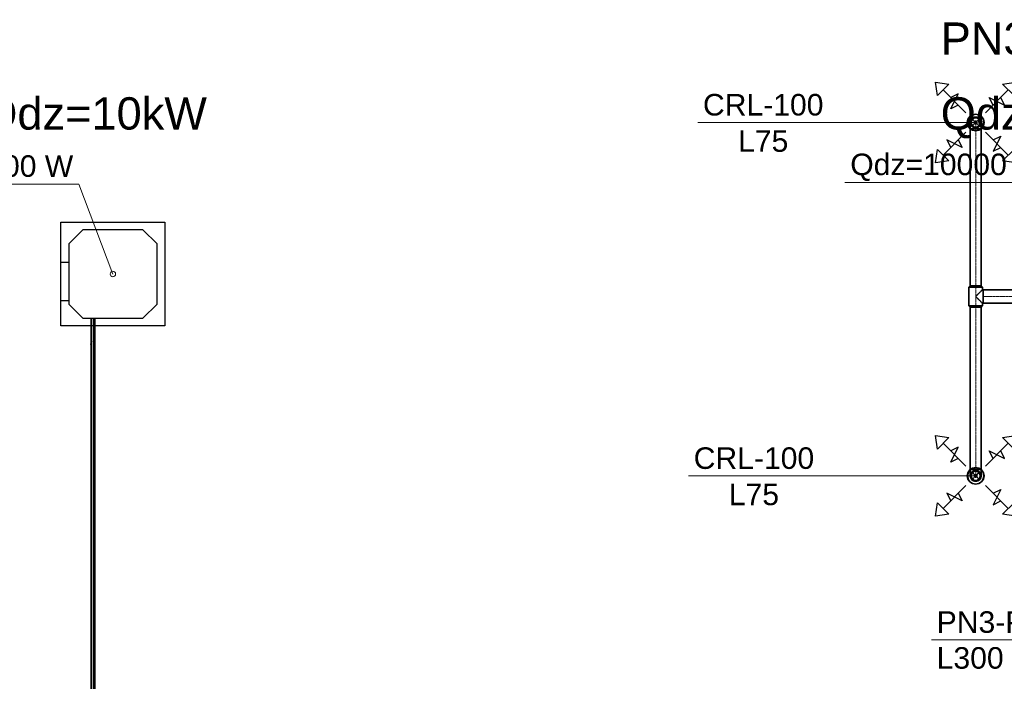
# Model space of a CAD drawing. Header units: millimetres. Extents: x -134161 to 355560, y -27497 to 30328.
# Tile 9 of 95: x -128347 to -119211, y 9300 to 15442. Entities that reach past the tile are written whole.
import ezdxf

# ---------------------------------------------------------------- set-up
doc = ezdxf.new("R2010")
doc.units = ezdxf.units.MM
for name, pattern in [('CenterLine', [17.2, 13, -2, 0.2, -2]), ('HIDDEN', [9.525, 6.35, -3.175]), ('UnderCeiling', [6.7, 4.2, -1, 0.5, -1])]:
    doc.linetypes.add(name, pattern=pattern)
doc.layers.add('AVK-K_uzdevums', color=6, linetype='CONTINUOUS', lineweight=30)
doc.layers.add('AVK-V_uzdevums', color=5, linetype='CONTINUOUS', lineweight=30)
for name, color, linetype in [('Dz1-Atpakalgaita', 7, 'CONTINUOUS'), ('Dz1-Fenkoils', 7, 'CONTINUOUS'), ('Dz1-Radiators', 7, 'CONTINUOUS'), ('Dz1-Teksts-', 7, 'CONTINUOUS'), ('Dz1-Turpgaita', 7, 'CONTINUOUS'), ('Vent-PN3-P', 7, 'CONTINUOUS'), ('Vent-PN3-P-Iekarta', 7, 'CONTINUOUS'), ('Vent-PN3-P-Plusmas bulta', 7, 'CONTINUOUS'), ('Vent-PN3-P-Teksts-', 7, 'CONTINUOUS')]:
    doc.layers.add(name, color=color, linetype=linetype)
doc.styles.add('Arial', font='arial.ttf', dxfattribs={"height": 187.5})
doc.styles.add('PBL', font='arial.ttf')

# ---------------------------------------------------------------- blocks, each defined once
blk = doc.blocks.new('*U197')
at = {"layer": 'Vent-PN3-P-Teksts-', "color": 7, "linetype": 'Continuous', "lineweight": 15}
for p, q in [((11219.4, 11207.2, 2300), (10006.7, 11207.2, 2300)), ((12670.6, 11207.2, 2300), (11219.4, 11207.2, 2300))]:
    blk.add_line(p, q, dxfattribs=at)
at = {"layer": 'Vent-PN3-P-Teksts-', "color": 7, "linetype": 'Continuous', "lineweight": 25, "style": 'Arial'}
for s, p in [('CRL-100', (10054, 11272.2, 2300)), ('L75', (10380, 10935.4, 2300))]:
    blk.add_text(s, height=200, dxfattribs=at).set_placement(p)
blk = doc.blocks.new('*U198')
at = {"layer": 'Vent-PN3-P-Teksts-', "color": 7, "linetype": 'Continuous', "lineweight": 15}
for p, q in [((11305.5, 14487.6, 2300), (10092.8, 14487.6, 2300)), ((12670.6, 14487.6, 2300), (11305.5, 14487.6, 2300))]:
    blk.add_line(p, q, dxfattribs=at)
at = {"layer": 'Vent-PN3-P-Teksts-', "color": 7, "linetype": 'Continuous', "lineweight": 25, "style": 'Arial'}
for s, p in [('CRL-100', (10140.1, 14552.6, 2300)), ('L75', (10466.1, 14215.8, 2300))]:
    blk.add_text(s, height=200, dxfattribs=at).set_placement(p)
blk = doc.blocks.new('*U705')
at = {"layer": 'Vent-PN3-P-Teksts-', "color": 7, "linetype": 'Continuous', "lineweight": 15}
for p, q in [((14157.9, 10310.3, 2600), (13722, 9686, 2600)), ((13722, 9686, 2600), (12261.9, 9686, 2600))]:
    blk.add_line(p, q, dxfattribs=at)
at = {"layer": 'Vent-PN3-P-Teksts-', "color": 7, "linetype": 'Continuous', "lineweight": 25}
for p, q in [((13209.1, 9861.1, 2600), (13221.7, 9895.4, 2600)), ((13209.1, 9761.7, 2600), (13261.1, 9894.3, 2600)), ((13221.7, 9895.4, 2600), (13248.5, 9895.4, 2600)), ((13248.5, 9895.4, 2600), (13261.1, 9861.1, 2600)), ((13209.1, 9794.8, 2600), (13209.1, 9861.1, 2600)), ((13221.7, 9761.7, 2600), (13209.1, 9794.8, 2600)), ((13261.1, 9794.8, 2600), (13248.5, 9761.7, 2600)), ((13261.1, 9861.1, 2600), (13261.1, 9794.8, 2600)), ((13248.5, 9761.7, 2600), (13221.7, 9761.7, 2600))]:
    blk.add_line(p, q, dxfattribs=at)
at = {"layer": 'Vent-PN3-P-Teksts-', "color": 7, "linetype": 'Continuous', "lineweight": 25, "style": 'Arial'}
for s, p in [('PN3-P  200', (12308.6, 9750.3, 2600)), ('L300', (12308.6, 9417.4, 2600))]:
    blk.add_text(s, height=200, dxfattribs=at).set_placement(p)
blk = doc.blocks.new('*U709')
at = {"layer": 'Vent-PN3-P', "color": 5, "linetype": 'UnderCeiling', "lineweight": 35}
for p, q in [((12608.1, 12784.7, 2600), (12620.6, 12772.7, 2600)), ((12733.1, 12784.7, 2600), (12720.6, 12772.7, 2600))]:
    blk.add_line(p, q, dxfattribs=at)
at = {"layer": 'Vent-PN3-P', "color": 7, "linetype": 'CenterLine', "lineweight": 18}
blk.add_line((12670.6, 12784.7, 2600), (12670.6, 12772.7, 2600), dxfattribs=at)
at = {"layer": 'Vent-PN3-P', "color": 5, "linetype": 'UnderCeiling', "lineweight": 35, "extrusion": (0, -1, 0)}
for centre, major_axis in [((12670.6, 12784.7, 2600), (62.5, 0)), ((12670.6, 12772.7, 2600), (50, 0))]:
    blk.add_ellipse(centre, major_axis=major_axis, ratio=1, start_param=0, end_param=3.141593, dxfattribs=at)
blk = doc.blocks.new('*U710')
at = {"layer": 'Vent-PN3-P', "color": 5, "linetype": 'UnderCeiling', "lineweight": 35}
for p, q in [((12608.1, 12959.7, 2600), (12620.6, 12971.7, 2600)), ((12733.1, 12959.7, 2600), (12720.6, 12971.7, 2600))]:
    blk.add_line(p, q, dxfattribs=at)
at = {"layer": 'Vent-PN3-P', "color": 7, "linetype": 'CenterLine', "lineweight": 18}
blk.add_line((12670.6, 12959.7, 2600), (12670.6, 12971.7, 2600), dxfattribs=at)
at = {"layer": 'Vent-PN3-P', "color": 5, "linetype": 'UnderCeiling', "lineweight": 35, "extrusion": (0, 1, 0)}
for centre, major_axis in [((12670.6, 12959.7, 2600), (-62.5, 0)), ((12670.6, 12971.7, 2600), (-50, 0))]:
    blk.add_ellipse(centre, major_axis=major_axis, ratio=1, start_param=0, end_param=3.141593, dxfattribs=at)
blk = doc.blocks.new('*U714')
at = {"layer": 'Vent-PN3-P-Plusmas bulta', "color": 7, "linetype": 'Continuous', "lineweight": 25}
for p, q in [((12314.9, 11456.8, 2269), (12297.2, 11580.6, 2269)), ((12297.2, 11580.6, 2269), (12421, 11562.9, 2269)), ((12314.9, 11456.8, 2269), (12297.2, 11580.6, 2269)), ((12297.2, 11580.6, 2269), (12421, 11562.9, 2269)), ((12421, 11562.9, 2269), (12314.9, 11456.8, 2269)), ((12920.2, 11562.9, 2269), (13043.9, 11580.6, 2269)), ((12920.2, 11562.9, 2269), (13043.9, 11580.6, 2269)), ((13026.3, 11456.8, 2269), (12920.2, 11562.9, 2269)), ((13043.9, 11580.6, 2269), (13026.3, 11456.8, 2269)), ((13043.9, 11580.6, 2269), (13026.3, 11456.8, 2269)), ((12580.1, 11297.7, 2269), (12367.9, 11509.9, 2269)), ((12438.7, 11333.1, 2269), (12509.4, 11474.5, 2269)), ((12509.4, 11474.5, 2269), (12438.7, 11439.2, 2269)), ((12761.1, 11297.7, 2269), (12973.2, 11509.9, 2269)), ((12831.8, 11368.4, 2269), (12796.5, 11439.2, 2269)), ((12796.5, 11439.2, 2269), (12937.9, 11368.4, 2269)), ((12937.9, 11368.4, 2269), (12902.5, 11439.2, 2269)), ((12509.4, 11368.4, 2269), (12438.7, 11333.1, 2269)), ((12580.1, 11116.7, 2269), (12367.9, 10904.6, 2269)), ((12761.1, 11116.7, 2269), (12973.2, 10904.6, 2269)), ((12831.8, 11046, 2269), (12902.5, 11081.4, 2269)), ((12902.5, 11081.4, 2269), (12831.8, 10939.9, 2269)), ((12544.7, 10975.3, 2269), (12403.3, 11046, 2269)), ((12403.3, 11046, 2269), (12438.7, 10975.3, 2269)), ((12509.4, 11046, 2269), (12544.7, 10975.3, 2269)), ((12831.8, 10939.9, 2269), (12902.5, 10975.3, 2269)), ((12297.2, 10833.9, 2269), (12314.9, 10957.6, 2269)), ((12297.2, 10833.9, 2269), (12314.9, 10957.6, 2269)), ((12314.9, 10957.6, 2269), (12421, 10851.5, 2269)), ((12920.2, 10851.5, 2269), (13026.3, 10957.6, 2269)), ((13026.3, 10957.6, 2269), (13043.9, 10833.9, 2269)), ((13026.3, 10957.6, 2269), (13043.9, 10833.9, 2269)), ((12421, 10851.5, 2269), (12297.2, 10833.9, 2269)), ((12421, 10851.5, 2269), (12297.2, 10833.9, 2269)), ((13043.9, 10833.9, 2269), (12920.2, 10851.5, 2269)), ((13043.9, 10833.9, 2269), (12920.2, 10851.5, 2269))]:
    blk.add_line(p, q, dxfattribs=at)
blk = doc.blocks.new('*U715')
at = {"layer": 'Vent-PN3-P-Plusmas bulta', "color": 7, "linetype": 'Continuous', "lineweight": 25}
for p, q in [((12314.9, 14737.3, 2269), (12297.2, 14861, 2269)), ((12297.2, 14861, 2269), (12421, 14843.3, 2269)), ((12314.9, 14737.3, 2269), (12297.2, 14861, 2269)), ((12297.2, 14861, 2269), (12421, 14843.3, 2269)), ((12421, 14843.3, 2269), (12314.9, 14737.3, 2269)), ((12920.2, 14843.3, 2269), (13043.9, 14861, 2269)), ((12920.2, 14843.3, 2269), (13043.9, 14861, 2269)), ((13026.3, 14737.3, 2269), (12920.2, 14843.3, 2269)), ((13043.9, 14861, 2269), (13026.3, 14737.3, 2269)), ((13043.9, 14861, 2269), (13026.3, 14737.3, 2269)), ((12580.1, 14578.2, 2269), (12367.9, 14790.3, 2269)), ((12438.7, 14613.5, 2269), (12509.4, 14754.9, 2269)), ((12509.4, 14754.9, 2269), (12438.7, 14719.6, 2269)), ((12761.1, 14578.2, 2269), (12973.2, 14790.3, 2269)), ((12831.8, 14648.9, 2269), (12796.5, 14719.6, 2269)), ((12796.5, 14719.6, 2269), (12937.9, 14648.9, 2269)), ((12937.9, 14648.9, 2269), (12902.5, 14719.6, 2269)), ((12509.4, 14648.9, 2269), (12438.7, 14613.5, 2269)), ((12580.1, 14397.1, 2269), (12367.9, 14185, 2269)), ((12761.1, 14397.1, 2269), (12973.2, 14185, 2269)), ((12831.8, 14326.4, 2269), (12902.5, 14361.8, 2269)), ((12902.5, 14361.8, 2269), (12831.8, 14220.4, 2269)), ((12544.7, 14255.7, 2269), (12403.3, 14326.4, 2269)), ((12403.3, 14326.4, 2269), (12438.7, 14255.7, 2269)), ((12509.4, 14326.4, 2269), (12544.7, 14255.7, 2269)), ((12831.8, 14220.4, 2269), (12902.5, 14255.7, 2269)), ((12297.2, 14114.3, 2269), (12314.9, 14238, 2269)), ((12297.2, 14114.3, 2269), (12314.9, 14238, 2269)), ((12314.9, 14238, 2269), (12421, 14132, 2269)), ((12920.2, 14132, 2269), (13026.3, 14238, 2269)), ((13026.3, 14238, 2269), (13043.9, 14114.3, 2269)), ((13026.3, 14238, 2269), (13043.9, 14114.3, 2269)), ((12421, 14132, 2269), (12297.2, 14114.3, 2269)), ((12421, 14132, 2269), (12297.2, 14114.3, 2269)), ((13043.9, 14114.3, 2269), (12920.2, 14132, 2269)), ((13043.9, 14114.3, 2269), (12920.2, 14132, 2269))]:
    blk.add_line(p, q, dxfattribs=at)
blk = doc.blocks.new('*U738')
at = {"layer": 'Vent-PN3-P', "color": 5, "linetype": 'UnderCeiling', "lineweight": 35}
for p, q in [((12739.3, 12934.7, 2600), (13980.9, 12934.7, 2600)), ((12739.3, 12809.7, 2600), (13980.9, 12809.7, 2600))]:
    blk.add_line(p, q, dxfattribs=at)
at = {"layer": 'Vent-PN3-P', "color": 7, "linetype": 'CenterLine', "lineweight": 18}
blk.add_line((12739.3, 12872.2, 2600), (13980.9, 12872.2, 2600), dxfattribs=at)
blk = doc.blocks.new('*U739')
at = {"layer": 'Vent-PN3-P', "color": 5, "linetype": 'UnderCeiling', "lineweight": 35}
for p, q in [((12608.1, 12784.7, 2600), (12608.1, 12959.7, 2600)), ((12694.5, 12896.1, 2657.7), (12670.6, 12872.2, 2662.5)), ((12714.8, 12916.4, 2644.2), (12694.5, 12896.1, 2657.7)), ((12728.3, 12929.9, 2623.9), (12714.8, 12916.4, 2644.2)), ((12733.1, 12934.7, 2600), (12728.3, 12929.9, 2623.9)), ((12733.1, 12934.7, 2600), (12733.1, 12959.7, 2600)), ((12670.6, 12872.2, 2662.5), (12694.5, 12848.3, 2657.7)), ((12694.5, 12848.3, 2657.7), (12714.8, 12828, 2644.2)), ((12714.8, 12828, 2644.2), (12728.3, 12814.4, 2623.9)), ((12728.3, 12814.4, 2623.9), (12733.1, 12809.7, 2600)), ((12733.1, 12784.7, 2600), (12733.1, 12803.4, 2600))]:
    blk.add_line(p, q, dxfattribs=at)
at = {"layer": 'Vent-PN3-P', "color": 7, "linetype": 'CenterLine', "lineweight": 18}
blk.add_line((12670.6, 12784.7, 2600), (12670.6, 12959.7, 2600), dxfattribs=at)
at = {"layer": 'Vent-PN3-P', "color": 5, "linetype": 'UnderCeiling', "lineweight": 35}
blk.add_ellipse((12739.3, 12940.9, 2600), major_axis=(-6.25, 0), ratio=1, start_param=0, end_param=1.570796, dxfattribs=at)
at = {"layer": 'Vent-PN3-P', "color": 5, "linetype": 'UnderCeiling', "lineweight": 35, "extrusion": (1, 0, 0)}
blk.add_ellipse((12739.3, 12872.2, 2600), major_axis=(0, 62.5), ratio=1, start_param=0, end_param=3.141593, dxfattribs=at)
at = {"layer": 'Vent-PN3-P', "color": 5, "linetype": 'UnderCeiling', "lineweight": 35, "extrusion": (0, 0, -1)}
blk.add_ellipse((12739.3, 12803.4, 2600), major_axis=(-6.25, 0), ratio=1, start_param=0, end_param=1.570796, dxfattribs=at)
blk = doc.blocks.new('*U740')
at = {"layer": 'Vent-PN3-P', "color": 5, "linetype": 'UnderCeiling', "lineweight": 35}
for p, q in [((12620.6, 12772.7, 2600), (12620.6, 11267.2, 2600)), ((12720.6, 12772.7, 2600), (12720.6, 11267.2, 2600))]:
    blk.add_line(p, q, dxfattribs=at)
at = {"layer": 'Vent-PN3-P', "color": 7, "linetype": 'CenterLine', "lineweight": 18}
blk.add_line((12670.6, 12772.7, 2600), (12670.6, 11267.2, 2600), dxfattribs=at)
blk = doc.blocks.new('*U748')
at = {"layer": 'Vent-PN3-P', "color": 5, "linetype": 'UnderCeiling', "lineweight": 35}
for p, q in [((12620.6, 14427.6, 2600), (12620.6, 12971.7, 2600)), ((12720.6, 14427.6, 2600), (12720.6, 12971.7, 2600))]:
    blk.add_line(p, q, dxfattribs=at)
at = {"layer": 'Vent-PN3-P', "color": 7, "linetype": 'CenterLine', "lineweight": 18}
blk.add_line((12670.6, 14427.6, 2600), (12670.6, 12971.7, 2600), dxfattribs=at)
blk = doc.blocks.new('*U749')
at = {"layer": 'Vent-PN3-P', "color": 7, "linetype": 'UnderCeiling', "lineweight": 18}
for p, q in [((12705.9, 11242.6, 2540), (12635.2, 11171.9, 2540)), ((12705.9, 11171.9, 2540), (12635.2, 11242.6, 2540))]:
    blk.add_line(p, q, dxfattribs=at)
at = {"layer": 'Vent-PN3-P', "color": 5, "linetype": 'UnderCeiling', "lineweight": 35, "extrusion": (0, 1, 0)}
blk.add_ellipse((12670.6, 11267.2, 2600), major_axis=(-50, 0), ratio=1, start_param=0, end_param=3.141593, dxfattribs=at)
at = {"layer": 'Vent-PN3-P', "color": 5, "linetype": 'UnderCeiling', "lineweight": 35, "extrusion": (1, 0, 0)}
for centre in [(12620.6, 11267.2, 2540), (12720.6, 11267.2, 2540)]:
    blk.add_ellipse(centre, major_axis=(0, 0, 60), ratio=1, start_param=0, end_param=1.570796, dxfattribs=at)
at = {"layer": 'Vent-PN3-P', "color": 7, "linetype": 'HIDDEN', "lineweight": -3, "extrusion": (0, 0, -1)}
blk.add_ellipse((12670.6, 11207.2, 2540), major_axis=(-50, 0), ratio=1, start_param=0, end_param=3.141593, dxfattribs=at)
at = {"layer": 'Vent-PN3-P', "color": 7, "linetype": 'CenterLine', "lineweight": 18, "extrusion": (1, 0, 0)}
blk.add_ellipse((12670.6, 11267.2, 2540), major_axis=(0, 0, 60), ratio=1, start_param=0, end_param=1.570796, dxfattribs=at)
at = {"layer": 'Vent-PN3-P', "color": 5, "linetype": 'UnderCeiling', "lineweight": 35, "extrusion": (0, 0, -1)}
blk.add_ellipse((12670.6, 11207.2, 2540), major_axis=(50, 0), ratio=1, start_param=0, end_param=3.141593, dxfattribs=at)
blk = doc.blocks.new('*U750')
at = {"layer": 'Vent-PN3-P-Iekarta', "color": 5, "linetype": 'Continuous', "lineweight": 35}
for p, q in [((12598.5, 11237.1, 2300), (12592.6, 11207.2, 2300)), ((12615.4, 11262.4, 2300), (12598.5, 11237.1, 2300)), ((12640.7, 11279.3, 2300), (12615.4, 11262.4, 2300)), ((12635.2, 11242.6, 2339), (12624.4, 11226.4, 2339)), ((12635.2, 11242.6, 2300), (12624.4, 11226.4, 2300)), ((12640.5, 11237.3, 2290), (12631.3, 11223.5, 2290)), ((12640.5, 11237.3, 2347), (12631.3, 11223.5, 2347)), ((12651.5, 11253.4, 2339), (12635.2, 11242.6, 2339)), ((12651.5, 11253.4, 2300), (12635.2, 11242.6, 2300)), ((12654.3, 11246.5, 2290), (12640.5, 11237.3, 2290)), ((12654.3, 11246.5, 2347), (12640.5, 11237.3, 2347)), ((12670.6, 11285.2, 2300), (12640.7, 11279.3, 2300)), ((12670.6, 11257.2, 2339), (12651.5, 11253.4, 2339)), ((12670.6, 11257.2, 2300), (12651.5, 11253.4, 2300)), ((12670.6, 11249.7, 2290), (12654.3, 11246.5, 2290)), ((12670.6, 11249.7, 2347), (12654.3, 11246.5, 2347)), ((12700.4, 11279.3, 2300), (12670.6, 11285.2, 2300)), ((12689.7, 11253.4, 2339), (12670.6, 11257.2, 2339)), ((12689.7, 11253.4, 2300), (12670.6, 11257.2, 2300)), ((12686.9, 11246.5, 2290), (12670.6, 11249.7, 2290)), ((12686.9, 11246.5, 2347), (12670.6, 11249.7, 2347)), ((12700.6, 11237.3, 2290), (12686.9, 11246.5, 2290)), ((12700.6, 11237.3, 2347), (12686.9, 11246.5, 2347)), ((12705.9, 11242.6, 2339), (12689.7, 11253.4, 2339)), ((12705.9, 11242.6, 2300), (12689.7, 11253.4, 2300)), ((12725.7, 11262.4, 2300), (12700.4, 11279.3, 2300)), ((12709.9, 11223.5, 2290), (12700.6, 11237.3, 2290)), ((12709.9, 11223.5, 2347), (12700.6, 11237.3, 2347)), ((12716.8, 11226.4, 2339), (12705.9, 11242.6, 2339)), ((12716.8, 11226.4, 2300), (12705.9, 11242.6, 2300)), ((12742.7, 11237.1, 2300), (12725.7, 11262.4, 2300)), ((12748.6, 11207.2, 2300), (12742.7, 11237.1, 2300)), ((12592.6, 11207.2, 2300), (12598.5, 11177.4, 2300)), ((12598.5, 11177.4, 2300), (12615.4, 11152.1, 2300)), ((12615.4, 11152.1, 2300), (12640.7, 11135.2, 2300)), ((12624.4, 11226.4, 2339), (12620.6, 11207.2, 2339)), ((12624.4, 11226.4, 2300), (12620.6, 11207.2, 2300)), ((12620.6, 11207.2, 2339), (12624.4, 11188.1, 2339)), ((12620.6, 11207.2, 2300), (12624.4, 11188.1, 2300)), ((12624.4, 11188.1, 2339), (12635.2, 11171.9, 2339)), ((12624.4, 11188.1, 2300), (12635.2, 11171.9, 2300)), ((12631.3, 11223.5, 2290), (12628.1, 11207.2, 2290)), ((12631.3, 11223.5, 2347), (12628.1, 11207.2, 2347)), ((12628.1, 11207.2, 2290), (12631.3, 11191, 2290)), ((12628.1, 11207.2, 2347), (12631.3, 11191, 2347)), ((12631.3, 11191, 2290), (12640.5, 11177.2, 2290)), ((12631.3, 11191, 2347), (12640.5, 11177.2, 2347)), ((12635.2, 11171.9, 2339), (12651.5, 11161, 2339)), ((12635.2, 11171.9, 2300), (12651.5, 11161, 2300)), ((12640.5, 11177.2, 2290), (12654.3, 11168, 2290)), ((12640.5, 11177.2, 2347), (12654.3, 11168, 2347)), ((12651.5, 11161, 2339), (12670.6, 11157.2, 2339)), ((12651.5, 11161, 2300), (12670.6, 11157.2, 2300)), ((12654.3, 11168, 2290), (12670.6, 11164.7, 2290)), ((12654.3, 11168, 2347), (12670.6, 11164.7, 2347)), ((12659.5, 11211.8, 2284), (12658.6, 11207.2, 2284)), ((12658.6, 11207.2, 2284), (12659.5, 11202.6, 2284)), ((12662.1, 11215.7, 2284), (12659.5, 11211.8, 2284)), ((12659.5, 11202.6, 2284), (12662.1, 11198.7, 2284)), ((12666, 11218.3, 2284), (12662.1, 11215.7, 2284)), ((12662.1, 11198.7, 2284), (12666, 11196.1, 2284)), ((12670.6, 11219.2, 2284), (12666, 11218.3, 2284)), ((12666, 11196.1, 2284), (12670.6, 11195.2, 2284)), ((12675.2, 11218.3, 2284), (12670.6, 11219.2, 2284)), ((12670.6, 11195.2, 2284), (12675.2, 11196.1, 2284)), ((12670.6, 11164.7, 2290), (12686.9, 11168, 2290)), ((12670.6, 11164.7, 2347), (12686.9, 11168, 2347)), ((12670.6, 11157.2, 2339), (12689.7, 11161, 2339)), ((12670.6, 11157.2, 2300), (12689.7, 11161, 2300)), ((12679.1, 11215.7, 2284), (12675.2, 11218.3, 2284)), ((12675.2, 11196.1, 2284), (12679.1, 11198.7, 2284)), ((12681.7, 11211.8, 2284), (12679.1, 11215.7, 2284)), ((12679.1, 11198.7, 2284), (12681.7, 11202.6, 2284)), ((12682.6, 11207.2, 2284), (12681.7, 11211.8, 2284)), ((12681.7, 11202.6, 2284), (12682.6, 11207.2, 2284)), ((12686.9, 11168, 2290), (12700.6, 11177.2, 2290)), ((12686.9, 11168, 2347), (12700.6, 11177.2, 2347)), ((12689.7, 11161, 2339), (12705.9, 11171.9, 2339)), ((12689.7, 11161, 2300), (12705.9, 11171.9, 2300)), ((12700.4, 11135.2, 2300), (12725.7, 11152.1, 2300)), ((12700.6, 11177.2, 2290), (12709.9, 11191, 2290)), ((12700.6, 11177.2, 2347), (12709.9, 11191, 2347)), ((12705.9, 11171.9, 2339), (12716.8, 11188.1, 2339)), ((12705.9, 11171.9, 2300), (12716.8, 11188.1, 2300)), ((12713.1, 11207.2, 2290), (12709.9, 11223.5, 2290)), ((12713.1, 11207.2, 2347), (12709.9, 11223.5, 2347)), ((12709.9, 11191, 2290), (12713.1, 11207.2, 2290)), ((12709.9, 11191, 2347), (12713.1, 11207.2, 2347)), ((12720.6, 11207.2, 2339), (12716.8, 11226.4, 2339)), ((12720.6, 11207.2, 2300), (12716.8, 11226.4, 2300)), ((12716.8, 11188.1, 2339), (12720.6, 11207.2, 2339)), ((12716.8, 11188.1, 2300), (12720.6, 11207.2, 2300)), ((12725.7, 11152.1, 2300), (12742.7, 11177.4, 2300)), ((12742.7, 11177.4, 2300), (12748.6, 11207.2, 2300)), ((12640.7, 11135.2, 2300), (12670.6, 11129.2, 2300)), ((12670.6, 11129.2, 2300), (12700.4, 11135.2, 2300))]:
    blk.add_line(p, q, dxfattribs=at)
at = {"layer": 'Vent-PN3-P-Iekarta', "color": 7, "linetype": 'HIDDEN', "lineweight": -3}
for p, q in [((12617.6, 11260.3, 2275), (12601.3, 11235.9, 2275)), ((12617.6, 11260.3, 2269), (12601.3, 11235.9, 2269)), ((12641.9, 11276.5, 2275), (12617.6, 11260.3, 2275)), ((12641.9, 11276.5, 2269), (12617.6, 11260.3, 2269)), ((12670.6, 11282.2, 2275), (12641.9, 11276.5, 2275)), ((12670.6, 11282.2, 2269), (12641.9, 11276.5, 2269)), ((12699.3, 11276.5, 2275), (12670.6, 11282.2, 2275)), ((12699.3, 11276.5, 2269), (12670.6, 11282.2, 2269)), ((12723.6, 11260.3, 2275), (12699.3, 11276.5, 2275)), ((12723.6, 11260.3, 2269), (12699.3, 11276.5, 2269)), ((12739.9, 11235.9, 2275), (12723.6, 11260.3, 2275)), ((12739.9, 11235.9, 2269), (12723.6, 11260.3, 2269)), ((12601.3, 11235.9, 2275), (12595.6, 11207.2, 2275)), ((12601.3, 11235.9, 2269), (12595.6, 11207.2, 2269)), ((12595.6, 11207.2, 2275), (12601.3, 11178.5, 2275)), ((12595.6, 11207.2, 2269), (12601.3, 11178.5, 2269)), ((12601.3, 11178.5, 2275), (12617.6, 11154.2, 2275)), ((12601.3, 11178.5, 2269), (12617.6, 11154.2, 2269)), ((12617.6, 11154.2, 2275), (12641.9, 11137.9, 2275)), ((12617.6, 11154.2, 2269), (12641.9, 11137.9, 2269)), ((12699.3, 11137.9, 2275), (12723.6, 11154.2, 2275)), ((12699.3, 11137.9, 2269), (12723.6, 11154.2, 2269)), ((12723.6, 11154.2, 2275), (12739.9, 11178.5, 2275)), ((12723.6, 11154.2, 2269), (12739.9, 11178.5, 2269)), ((12745.6, 11207.2, 2275), (12739.9, 11235.9, 2275)), ((12745.6, 11207.2, 2269), (12739.9, 11235.9, 2269)), ((12739.9, 11178.5, 2275), (12745.6, 11207.2, 2275)), ((12739.9, 11178.5, 2269), (12745.6, 11207.2, 2269)), ((12641.9, 11137.9, 2275), (12670.6, 11132.2, 2275)), ((12641.9, 11137.9, 2269), (12670.6, 11132.2, 2269)), ((12670.6, 11132.2, 2275), (12699.3, 11137.9, 2275)), ((12670.6, 11132.2, 2269), (12699.3, 11137.9, 2269))]:
    blk.add_line(p, q, dxfattribs=at)
at = {"layer": 'Vent-PN3-P-Iekarta', "color": 5, "linetype": 'Continuous', "lineweight": 35}
blk.add_circle((12670.6, 11207.2, 2284), 12, dxfattribs=at)
blk = doc.blocks.new('*U751')
at = {"layer": 'Vent-PN3-P', "color": 7, "linetype": 'Continuous', "lineweight": -3}
blk.add_line((12670.6, 11207.2, 2420), (12670.6, 11207.2, 2419), dxfattribs=at)
blk = doc.blocks.new('*U752')
at = {"layer": 'Vent-PN3-P-Iekarta', "color": 5, "linetype": 'Continuous', "lineweight": 35}
for p, q in [((12615.4, 14542.8, 2300), (12598.5, 14517.5, 2300)), ((12640.7, 14559.7, 2300), (12615.4, 14542.8, 2300)), ((12651.5, 14533.8, 2339), (12635.2, 14523, 2339)), ((12651.5, 14533.8, 2300), (12635.2, 14523, 2300)), ((12654.3, 14526.9, 2290), (12640.5, 14517.7, 2290)), ((12654.3, 14526.9, 2347), (12640.5, 14517.7, 2347)), ((12670.6, 14565.6, 2300), (12640.7, 14559.7, 2300)), ((12670.6, 14537.6, 2339), (12651.5, 14533.8, 2339)), ((12670.6, 14537.6, 2300), (12651.5, 14533.8, 2300)), ((12670.6, 14530.1, 2290), (12654.3, 14526.9, 2290)), ((12670.6, 14530.1, 2347), (12654.3, 14526.9, 2347)), ((12700.4, 14559.7, 2300), (12670.6, 14565.6, 2300)), ((12689.7, 14533.8, 2339), (12670.6, 14537.6, 2339)), ((12689.7, 14533.8, 2300), (12670.6, 14537.6, 2300)), ((12686.9, 14526.9, 2290), (12670.6, 14530.1, 2290)), ((12686.9, 14526.9, 2347), (12670.6, 14530.1, 2347)), ((12700.6, 14517.7, 2290), (12686.9, 14526.9, 2290)), ((12700.6, 14517.7, 2347), (12686.9, 14526.9, 2347)), ((12705.9, 14523, 2339), (12689.7, 14533.8, 2339)), ((12705.9, 14523, 2300), (12689.7, 14533.8, 2300)), ((12725.7, 14542.8, 2300), (12700.4, 14559.7, 2300)), ((12742.7, 14517.5, 2300), (12725.7, 14542.8, 2300)), ((12598.5, 14517.5, 2300), (12592.6, 14487.6, 2300)), ((12592.6, 14487.6, 2300), (12598.5, 14457.8, 2300)), ((12598.5, 14457.8, 2300), (12615.4, 14432.5, 2300)), ((12624.4, 14506.8, 2339), (12620.6, 14487.6, 2339)), ((12624.4, 14506.8, 2300), (12620.6, 14487.6, 2300)), ((12620.6, 14487.6, 2339), (12624.4, 14468.5, 2339)), ((12620.6, 14487.6, 2300), (12624.4, 14468.5, 2300)), ((12635.2, 14523, 2339), (12624.4, 14506.8, 2339)), ((12635.2, 14523, 2300), (12624.4, 14506.8, 2300)), ((12624.4, 14468.5, 2339), (12635.2, 14452.3, 2339)), ((12624.4, 14468.5, 2300), (12635.2, 14452.3, 2300)), ((12631.3, 14503.9, 2290), (12628.1, 14487.6, 2290)), ((12631.3, 14503.9, 2347), (12628.1, 14487.6, 2347)), ((12628.1, 14487.6, 2290), (12631.3, 14471.4, 2290)), ((12628.1, 14487.6, 2347), (12631.3, 14471.4, 2347)), ((12640.5, 14517.7, 2290), (12631.3, 14503.9, 2290)), ((12640.5, 14517.7, 2347), (12631.3, 14503.9, 2347)), ((12631.3, 14471.4, 2290), (12640.5, 14457.6, 2290)), ((12631.3, 14471.4, 2347), (12640.5, 14457.6, 2347)), ((12635.2, 14452.3, 2339), (12651.5, 14441.4, 2339)), ((12635.2, 14452.3, 2300), (12651.5, 14441.4, 2300)), ((12640.5, 14457.6, 2290), (12654.3, 14448.4, 2290)), ((12640.5, 14457.6, 2347), (12654.3, 14448.4, 2347)), ((12651.5, 14441.4, 2339), (12670.6, 14437.6, 2339)), ((12651.5, 14441.4, 2300), (12670.6, 14437.6, 2300)), ((12654.3, 14448.4, 2290), (12670.6, 14445.1, 2290)), ((12654.3, 14448.4, 2347), (12670.6, 14445.1, 2347)), ((12659.5, 14492.2, 2284), (12658.6, 14487.6, 2284)), ((12658.6, 14487.6, 2284), (12659.5, 14483, 2284)), ((12662.1, 14496.1, 2284), (12659.5, 14492.2, 2284)), ((12659.5, 14483, 2284), (12662.1, 14479.2, 2284)), ((12666, 14498.7, 2284), (12662.1, 14496.1, 2284)), ((12662.1, 14479.2, 2284), (12666, 14476.6, 2284)), ((12670.6, 14499.6, 2284), (12666, 14498.7, 2284)), ((12666, 14476.6, 2284), (12670.6, 14475.6, 2284)), ((12675.2, 14498.7, 2284), (12670.6, 14499.6, 2284)), ((12670.6, 14475.6, 2284), (12675.2, 14476.6, 2284)), ((12670.6, 14445.1, 2290), (12686.9, 14448.4, 2290)), ((12670.6, 14445.1, 2347), (12686.9, 14448.4, 2347)), ((12670.6, 14437.6, 2339), (12689.7, 14441.4, 2339)), ((12670.6, 14437.6, 2300), (12689.7, 14441.4, 2300)), ((12679.1, 14496.1, 2284), (12675.2, 14498.7, 2284)), ((12675.2, 14476.6, 2284), (12679.1, 14479.2, 2284)), ((12681.7, 14492.2, 2284), (12679.1, 14496.1, 2284)), ((12679.1, 14479.2, 2284), (12681.7, 14483, 2284)), ((12682.6, 14487.6, 2284), (12681.7, 14492.2, 2284)), ((12681.7, 14483, 2284), (12682.6, 14487.6, 2284)), ((12686.9, 14448.4, 2290), (12700.6, 14457.6, 2290)), ((12686.9, 14448.4, 2347), (12700.6, 14457.6, 2347)), ((12689.7, 14441.4, 2339), (12705.9, 14452.3, 2339)), ((12689.7, 14441.4, 2300), (12705.9, 14452.3, 2300)), ((12709.9, 14503.9, 2290), (12700.6, 14517.7, 2290)), ((12709.9, 14503.9, 2347), (12700.6, 14517.7, 2347)), ((12700.6, 14457.6, 2290), (12709.9, 14471.4, 2290)), ((12700.6, 14457.6, 2347), (12709.9, 14471.4, 2347)), ((12716.8, 14506.8, 2339), (12705.9, 14523, 2339)), ((12716.8, 14506.8, 2300), (12705.9, 14523, 2300)), ((12705.9, 14452.3, 2339), (12716.8, 14468.5, 2339)), ((12705.9, 14452.3, 2300), (12716.8, 14468.5, 2300)), ((12713.1, 14487.6, 2290), (12709.9, 14503.9, 2290)), ((12713.1, 14487.6, 2347), (12709.9, 14503.9, 2347)), ((12709.9, 14471.4, 2290), (12713.1, 14487.6, 2290)), ((12709.9, 14471.4, 2347), (12713.1, 14487.6, 2347)), ((12720.6, 14487.6, 2339), (12716.8, 14506.8, 2339)), ((12720.6, 14487.6, 2300), (12716.8, 14506.8, 2300)), ((12716.8, 14468.5, 2339), (12720.6, 14487.6, 2339)), ((12716.8, 14468.5, 2300), (12720.6, 14487.6, 2300)), ((12725.7, 14432.5, 2300), (12742.7, 14457.8, 2300)), ((12748.6, 14487.6, 2300), (12742.7, 14517.5, 2300)), ((12742.7, 14457.8, 2300), (12748.6, 14487.6, 2300)), ((12615.4, 14432.5, 2300), (12640.7, 14415.6, 2300)), ((12640.7, 14415.6, 2300), (12670.6, 14409.6, 2300)), ((12670.6, 14409.6, 2300), (12700.4, 14415.6, 2300)), ((12700.4, 14415.6, 2300), (12725.7, 14432.5, 2300))]:
    blk.add_line(p, q, dxfattribs=at)
at = {"layer": 'Vent-PN3-P-Iekarta', "color": 7, "linetype": 'HIDDEN', "lineweight": -3}
for p, q in [((12617.6, 14540.7, 2275), (12601.3, 14516.3, 2275)), ((12617.6, 14540.7, 2269), (12601.3, 14516.3, 2269)), ((12641.9, 14556.9, 2275), (12617.6, 14540.7, 2275)), ((12641.9, 14556.9, 2269), (12617.6, 14540.7, 2269)), ((12670.6, 14562.6, 2275), (12641.9, 14556.9, 2275)), ((12670.6, 14562.6, 2269), (12641.9, 14556.9, 2269)), ((12699.3, 14556.9, 2275), (12670.6, 14562.6, 2275)), ((12699.3, 14556.9, 2269), (12670.6, 14562.6, 2269)), ((12723.6, 14540.7, 2275), (12699.3, 14556.9, 2275)), ((12723.6, 14540.7, 2269), (12699.3, 14556.9, 2269)), ((12739.9, 14516.3, 2275), (12723.6, 14540.7, 2275)), ((12739.9, 14516.3, 2269), (12723.6, 14540.7, 2269)), ((12601.3, 14516.3, 2275), (12595.6, 14487.6, 2275)), ((12601.3, 14516.3, 2269), (12595.6, 14487.6, 2269)), ((12595.6, 14487.6, 2275), (12601.3, 14458.9, 2275)), ((12595.6, 14487.6, 2269), (12601.3, 14458.9, 2269)), ((12601.3, 14458.9, 2275), (12617.6, 14434.6, 2275)), ((12601.3, 14458.9, 2269), (12617.6, 14434.6, 2269)), ((12617.6, 14434.6, 2275), (12641.9, 14418.4, 2275)), ((12617.6, 14434.6, 2269), (12641.9, 14418.4, 2269)), ((12699.3, 14418.4, 2275), (12723.6, 14434.6, 2275)), ((12699.3, 14418.4, 2269), (12723.6, 14434.6, 2269)), ((12723.6, 14434.6, 2275), (12739.9, 14458.9, 2275)), ((12723.6, 14434.6, 2269), (12739.9, 14458.9, 2269)), ((12745.6, 14487.6, 2275), (12739.9, 14516.3, 2275)), ((12745.6, 14487.6, 2269), (12739.9, 14516.3, 2269)), ((12739.9, 14458.9, 2275), (12745.6, 14487.6, 2275)), ((12739.9, 14458.9, 2269), (12745.6, 14487.6, 2269)), ((12641.9, 14418.4, 2275), (12670.6, 14412.6, 2275)), ((12641.9, 14418.4, 2269), (12670.6, 14412.6, 2269)), ((12670.6, 14412.6, 2275), (12699.3, 14418.4, 2275)), ((12670.6, 14412.6, 2269), (12699.3, 14418.4, 2269))]:
    blk.add_line(p, q, dxfattribs=at)
at = {"layer": 'Vent-PN3-P-Iekarta', "color": 5, "linetype": 'Continuous', "lineweight": 35}
blk.add_circle((12670.6, 14487.6, 2284), 12, dxfattribs=at)
blk = doc.blocks.new('*U753')
at = {"layer": 'Vent-PN3-P', "color": 7, "linetype": 'Continuous', "lineweight": -3}
blk.add_line((12670.6, 14487.6, 2420), (12670.6, 14487.6, 2419), dxfattribs=at)
blk = doc.blocks.new('*U754')
at = {"layer": 'Vent-PN3-P', "color": 7, "linetype": 'UnderCeiling', "lineweight": 18}
for p, q in [((12635.2, 14452.3, 2540), (12705.9, 14523, 2540)), ((12635.2, 14523, 2540), (12705.9, 14452.3, 2540))]:
    blk.add_line(p, q, dxfattribs=at)
at = {"layer": 'Vent-PN3-P', "color": 5, "linetype": 'UnderCeiling', "lineweight": 35, "extrusion": (0, 0, -1)}
blk.add_ellipse((12670.6, 14487.6, 2540), major_axis=(-50, 0), ratio=1, start_param=0, end_param=3.141593, dxfattribs=at)
at = {"layer": 'Vent-PN3-P', "color": 7, "linetype": 'HIDDEN', "lineweight": -3, "extrusion": (0, 0, -1)}
blk.add_ellipse((12670.6, 14487.6, 2540), major_axis=(50, 0), ratio=1, start_param=0, end_param=3.141593, dxfattribs=at)
at = {"layer": 'Vent-PN3-P', "color": 5, "linetype": 'UnderCeiling', "lineweight": 35, "extrusion": (-1, 0, 0)}
for centre in [(12620.6, 14427.6, 2540), (12720.6, 14427.6, 2540)]:
    blk.add_ellipse(centre, major_axis=(0, 0, 60), ratio=1, start_param=0, end_param=1.570796, dxfattribs=at)
at = {"layer": 'Vent-PN3-P', "color": 7, "linetype": 'CenterLine', "lineweight": 18, "extrusion": (-1, 0, 0)}
blk.add_ellipse((12670.6, 14427.6, 2540), major_axis=(0, 0, 60), ratio=1, start_param=0, end_param=1.570796, dxfattribs=at)
at = {"layer": 'Vent-PN3-P', "color": 5, "linetype": 'UnderCeiling', "lineweight": 35, "extrusion": (0, -1, 0)}
blk.add_ellipse((12670.6, 14427.6, 2600), major_axis=(50, 0), ratio=1, start_param=0, end_param=3.141593, dxfattribs=at)
blk = doc.blocks.new('*U973')
at = {"layer": 'Dz1-Teksts-', "color": 7, "linetype": 'Continuous', "lineweight": 0}
for p, q in [((13350.8, 13930, 2500), (11456.8, 13930, 2500)), ((13630.6, 13081.2, 2500), (13350.8, 13930, 2500))]:
    blk.add_line(p, q, dxfattribs=at)
at = {"layer": 'Dz1-Teksts-', "color": 7, "linetype": 'Continuous', "lineweight": 0, "extrusion": (0, 0, -1)}
blk.add_circle((-13630.6, 13081.2, -2500), 25, dxfattribs=at)
at = {"layer": 'Dz1-Teksts-', "color": 7, "linetype": 'Continuous', "lineweight": 0, "style": 'Arial'}
blk.add_text('Qdz=10000 W', height=200, dxfattribs=at).set_placement((11506.9, 13998.9, 2500))
blk = doc.blocks.new('*U986')
at = {"layer": 'Dz1-Atpakalgaita', "color": 6, "linetype": 'UnderCeiling', "lineweight": 25}
for p, q in [((4486.4, 12441.8, 2800), (4486.4, 8221.3, 2800)), ((4496.4, 12441.8, 2800), (4496.4, 8221.3, 2800))]:
    blk.add_line(p, q, dxfattribs=at)
blk = doc.blocks.new('*U987')
at = {"layer": 'Dz1-Turpgaita', "color": 4, "linetype": 'UnderCeiling', "lineweight": 25}
for p, q in [((4459.4, 12423.8, 2800), (4459.4, 8186.3, 2800)), ((4465.4, 12423.8, 2800), (4465.4, 8186.3, 2800))]:
    blk.add_line(p, q, dxfattribs=at)
blk = doc.blocks.new('*U988')
at = {"layer": 'Dz1-Teksts-', "color": 7, "linetype": 'Continuous', "lineweight": 0}
for p, q in [((4347.6, 13914.2, 2500), (2453.6, 13914.2, 2500)), ((4664.9, 13081.2, 2500), (4347.6, 13914.2, 2500))]:
    blk.add_line(p, q, dxfattribs=at)
at = {"layer": 'Dz1-Teksts-', "color": 7, "linetype": 'Continuous', "lineweight": 0, "extrusion": (0, 0, -1)}
blk.add_circle((-4664.9, 13081.2, -2500), 25, dxfattribs=at)
at = {"layer": 'Dz1-Teksts-', "color": 7, "linetype": 'Continuous', "lineweight": 0, "style": 'Arial'}
blk.add_text('Qdz=10000 W', height=200, dxfattribs=at).set_placement((2503.7, 13983.1, 2500))
blk = doc.blocks.new('*U989')
at = {"layer": 'Dz1-Turpgaita', "color": 4, "linetype": 'UnderCeiling', "lineweight": 25, "extrusion": (0, 0.707107, -0.707107)}
blk.add_ellipse((4462.4, 12430.1, 2797.4), major_axis=(-3, 0), ratio=1, start_param=0, end_param=3.141593, dxfattribs=at)
at = {"layer": 'Dz1-Turpgaita', "color": 7, "linetype": 'HIDDEN', "lineweight": -3, "extrusion": (0, 0.707107, -0.707107)}
blk.add_ellipse((4462.4, 12430.1, 2797.4), major_axis=(3, 0), ratio=1, start_param=0, end_param=3.141593, dxfattribs=at)
at = {"layer": 'Dz1-Turpgaita', "color": 4, "linetype": 'UnderCeiling', "lineweight": 25, "extrusion": (1, 0, 0)}
for centre in [(4459.4, 12423.8, 2791), (4465.4, 12423.8, 2791)]:
    blk.add_ellipse(centre, major_axis=(0, 6.36, 6.36), ratio=1, start_param=0, end_param=0.785398, dxfattribs=at)
at = {"layer": 'Dz1-Turpgaita', "color": 4, "linetype": 'UnderCeiling', "lineweight": 25, "extrusion": (0, -1, 0)}
blk.add_ellipse((4462.4, 12423.8, 2800), major_axis=(3, 0), ratio=1, start_param=0, end_param=3.141593, dxfattribs=at)
blk = doc.blocks.new('*U990')
at = {"layer": 'Dz1-Turpgaita', "color": 4, "linetype": 'UnderCeiling', "lineweight": 25}
for p, q in [((4459.4, 12472.8, 2754.6), (4459.4, 12430.1, 2797.4)), ((4465.4, 12472.8, 2754.6), (4465.4, 12430.1, 2797.4))]:
    blk.add_line(p, q, dxfattribs=at)
blk = doc.blocks.new('*U991')
at = {"layer": 'Dz1-Atpakalgaita', "color": 6, "linetype": 'UnderCeiling', "lineweight": 25, "extrusion": (0, 0, -1)}
blk.add_ellipse((4491.4, 12456.8, 2785), major_axis=(-5, 0), ratio=1, start_param=0, end_param=3.141593, dxfattribs=at)
at = {"layer": 'Dz1-Atpakalgaita', "color": 7, "linetype": 'HIDDEN', "lineweight": -3, "extrusion": (0, 0, -1)}
blk.add_ellipse((4491.4, 12456.8, 2785), major_axis=(5, 0), ratio=1, start_param=0, end_param=3.141593, dxfattribs=at)
at = {"layer": 'Dz1-Atpakalgaita', "color": 6, "linetype": 'UnderCeiling', "lineweight": 25, "extrusion": (1, 0, 0)}
for centre in [(4486.4, 12441.8, 2785), (4496.4, 12441.8, 2785)]:
    blk.add_ellipse(centre, major_axis=(0, 15), ratio=1, start_param=0, end_param=1.570796, dxfattribs=at)
at = {"layer": 'Dz1-Atpakalgaita', "color": 6, "linetype": 'UnderCeiling', "lineweight": 25, "extrusion": (0, -1, 0)}
blk.add_ellipse((4491.4, 12441.8, 2800), major_axis=(5, 0), ratio=1, start_param=0, end_param=3.141593, dxfattribs=at)
blk = doc.blocks.new('*U992')
at = {"layer": 'Dz1-Atpakalgaita', "color": 7, "linetype": 'Continuous', "lineweight": -3}
blk.add_line((4491.4, 12456.8, 2744.5), (4491.4, 12456.8, 2743.5), dxfattribs=at)
blk = doc.blocks.new('*U993')
at = {"layer": 'Dz1-Turpgaita', "color": 4, "linetype": 'UnderCeiling', "lineweight": 25, "extrusion": (0, 1, 0)}
blk.add_ellipse((4462.4, 12479.2, 2752), major_axis=(-3, 0), ratio=1, start_param=0, end_param=3.141593, dxfattribs=at)
at = {"layer": 'Dz1-Turpgaita', "color": 4, "linetype": 'UnderCeiling', "lineweight": 25, "extrusion": (-1, 0, 0)}
for centre in [(4459.4, 12479.2, 2761), (4465.4, 12479.2, 2761)]:
    blk.add_ellipse(centre, major_axis=(0, 0, -9), ratio=1, start_param=0, end_param=0.785398, dxfattribs=at)
at = {"layer": 'Dz1-Turpgaita', "color": 4, "linetype": 'UnderCeiling', "lineweight": 25, "extrusion": (0, -0.707107, 0.707107)}
blk.add_ellipse((4462.4, 12472.8, 2754.6), major_axis=(3, 0), ratio=1, start_param=0, end_param=3.141593, dxfattribs=at)
at = {"layer": 'Dz1-Turpgaita', "color": 7, "linetype": 'HIDDEN', "lineweight": -3, "extrusion": (0, -0.707107, 0.707107)}
blk.add_ellipse((4462.4, 12472.8, 2754.6), major_axis=(-3, 0), ratio=1, start_param=0, end_param=3.141593, dxfattribs=at)
blk = doc.blocks.new('*U994')
at = {"layer": 'Dz1-Turpgaita', "color": 4, "linetype": 'UnderCeiling', "lineweight": 25}
for p, q in [((4459.4, 12671.7, 2752), (4459.4, 12479.2, 2752)), ((4465.4, 12671.7, 2752), (4465.4, 12479.2, 2752))]:
    blk.add_line(p, q, dxfattribs=at)
blk = doc.blocks.new('*U995')
at = {"layer": 'Dz1-Atpakalgaita', "color": 6, "linetype": 'UnderCeiling', "lineweight": 25, "extrusion": (0, 1, 0)}
blk.add_ellipse((4491.4, 12471.8, 2689), major_axis=(-5, 0), ratio=1, start_param=0, end_param=3.141593, dxfattribs=at)
at = {"layer": 'Dz1-Atpakalgaita', "color": 6, "linetype": 'UnderCeiling', "lineweight": 25, "extrusion": (-1, 0, 0)}
for centre in [(4486.4, 12471.8, 2704), (4496.4, 12471.8, 2704)]:
    blk.add_ellipse(centre, major_axis=(0, 0, -15), ratio=1, start_param=0, end_param=1.570796, dxfattribs=at)
blk = doc.blocks.new('*U996')
at = {"layer": 'Dz1-Atpakalgaita', "color": 6, "linetype": 'UnderCeiling', "lineweight": 25}
for p, q in [((4486.4, 12671.7, 2689), (4486.4, 12471.8, 2689)), ((4496.4, 12671.7, 2689), (4496.4, 12471.8, 2689))]:
    blk.add_line(p, q, dxfattribs=at)
blk = doc.blocks.new('*U997')
at = {"layer": 'Dz1-Radiators', "color": 7, "linetype": 'Continuous', "lineweight": -3}
blk.add_line((4462.4, 12671.7, 2752), (4462.4, 12671.7, 2751), dxfattribs=at)
blk = doc.blocks.new('*U998')
at = {"layer": 'Dz1-Fenkoils', "color": 7, "linetype": 'HIDDEN', "lineweight": -3}
for p, q in [((4182.4, 13563.7, 2441), (4182.4, 13563.7, 2500)), ((5147.4, 13563.7, 2441), (5147.4, 13563.7, 2500)), ((4385.5, 13490.7, 2829), (4385.5, 13490.7, 2500)), ((4944.2, 13490.7, 2829), (4944.2, 13490.7, 2500)), ((4255.4, 13360.6, 2829), (4255.4, 13360.6, 2500)), ((5074.4, 13360.6, 2829), (5074.4, 13360.6, 2500)), ((4180.4, 13190.7, 2595), (4180.4, 13190.7, 2815)), ((4182.4, 12836.7, 2500), (4182.4, 13190.7, 2500)), ((4180.4, 12836.7, 2815), (4180.4, 12836.7, 2595)), ((4255.4, 12801.8, 2829), (4255.4, 12801.8, 2500)), ((5074.4, 12801.8, 2829), (5074.4, 12801.8, 2500)), ((4385.5, 12671.7, 2829), (4385.5, 12671.7, 2500)), ((4944.2, 12671.7, 2829), (4944.2, 12671.7, 2500)), ((4182.4, 12598.7, 2441), (4182.4, 12598.7, 2500)), ((5147.4, 12598.7, 2441), (5147.4, 12598.7, 2500))]:
    blk.add_line(p, q, dxfattribs=at)
at = {"layer": 'Dz1-Fenkoils', "color": 7, "linetype": 'Continuous', "lineweight": -3}
for p, q in [((4182.4, 13563.7, 2500), (5147.4, 13563.7, 2500)), ((4182.4, 13190.7, 2500), (4182.4, 13563.7, 2500)), ((5147.4, 13563.7, 2500), (5147.4, 12598.7, 2500)), ((4385.5, 13490.7, 2829), (4255.4, 13360.6, 2829)), ((4944.2, 13490.7, 2829), (4385.5, 13490.7, 2829)), ((5074.4, 13360.6, 2829), (4944.2, 13490.7, 2829)), ((4255.4, 13360.6, 2829), (4255.4, 12801.8, 2829)), ((5074.4, 12801.8, 2829), (5074.4, 13360.6, 2829)), ((4180.4, 13190.7, 2815), (4180.4, 12836.7, 2815)), ((4180.4, 13190.7, 2815), (4255.4, 13190.7, 2815)), ((4180.4, 12836.7, 2815), (4255.4, 12836.7, 2815)), ((4182.4, 12598.7, 2500), (4182.4, 12836.7, 2500)), ((4255.4, 12801.8, 2829), (4385.5, 12671.7, 2829)), ((4944.2, 12671.7, 2829), (5074.4, 12801.8, 2829)), ((4385.5, 12671.7, 2829), (4944.2, 12671.7, 2829)), ((5147.4, 12598.7, 2500), (4182.4, 12598.7, 2500))]:
    blk.add_line(p, q, dxfattribs=at)

msp = doc.modelspace()

# ---------------------------------------------------------------- block references
at = {"layer": 'Dz1-Atpakalgaita'}
for name in ['*U996', '*U995', '*U991', '*U986', '*U992']:
    msp.add_blockref(name, (-132147.1, 0), dxfattribs=at)
at = {"layer": 'Dz1-Fenkoils'}
msp.add_blockref('*U998', (-132147.1, 0), dxfattribs=at)
at = {"layer": 'Dz1-Radiators'}
msp.add_blockref('*U997', (-132147.1, 0), dxfattribs=at)
at = {"layer": 'Dz1-Teksts-'}
for name in ['*U988', '*U973']:
    msp.add_blockref(name, (-132147.1, 0), dxfattribs=at)
at = {"layer": 'Dz1-Turpgaita'}
for name in ['*U994', '*U993', '*U990', '*U989', '*U987']:
    msp.add_blockref(name, (-132147.1, 0), dxfattribs=at)
at = {"layer": 'Vent-PN3-P'}
for name in ['*U754', '*U753', '*U748', '*U710', '*U739', '*U738', '*U709', '*U740', '*U749', '*U751']:
    msp.add_blockref(name, (-132147.1, 0), dxfattribs=at)
at = {"layer": 'Vent-PN3-P-Iekarta'}
for name in ['*U752', '*U750']:
    msp.add_blockref(name, (-132147.1, 0), dxfattribs=at)
at = {"layer": 'Vent-PN3-P-Plusmas bulta'}
for name in ['*U715', '*U714']:
    msp.add_blockref(name, (-132147.1, 0), dxfattribs=at)
at = {"layer": 'Vent-PN3-P-Teksts-'}
for name in ['*U198', '*U197', '*U705']:
    msp.add_blockref(name, (-132147.1, 0), dxfattribs=at)

# ---------------------------------------------------------------- texts
at = {"layer": 'AVK-K_uzdevums', "char_height": 300, "width": 1929.168, "attachment_point": 1, "style": 'PBL'}
for insert in [(-128693.9, 14721.9), (-119801, 14721.9)]:
    msp.add_mtext('{\\fArial|b0|i0|c186|p34;Qdz=10kW}', dxfattribs=dict(at, insert=insert))
at = {"layer": 'AVK-V_uzdevums', "insert": (-119801, 15416.4), "char_height": 300, "width": 1929.168, "attachment_point": 1, "style": 'PBL'}
msp.add_mtext('{\\fArial|b0|i0|c186|p34;PN3=+-300m3/h}', dxfattribs=at)

doc.saveas('drawing.dxf')
